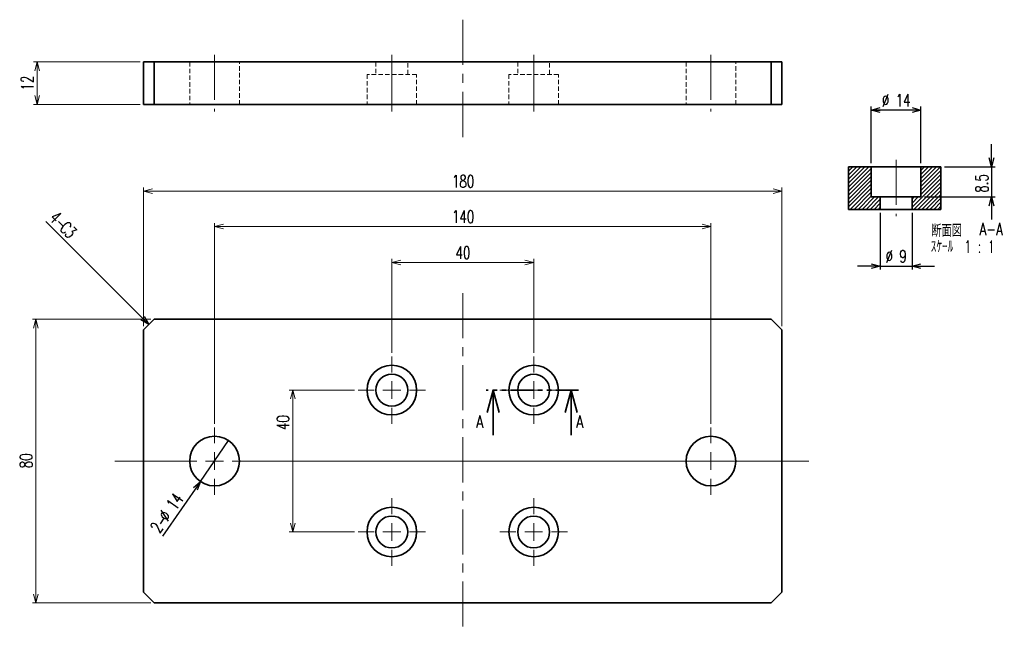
# Model space of a CAD drawing. Header units: millimetres. Extents: x 16 to 294, y 21 to 193.
import ezdxf

# ---------------------------------------------------------------- set-up
doc = ezdxf.new("R2010")
doc.units = ezdxf.units.MM
for name, pattern in [('CENTERX2', [20.32, 12.7, -2.54, 2.54, -2.54]), ('HIDDEN', [1.905, 1.27, -0.635]), ('PHANTOM', [12.7, 6.35, -1.27, 1.27, -1.27, 1.27, -1.27])]:
    doc.linetypes.add(name, pattern=pattern)
doc.layers.add('FORMAT', color=7, linetype='Continuous')
doc.styles.add('SLDTEXTSTYLE0', font='TXT', dxfattribs={"width": 0.7, "bigfont": 'bigfont'})
doc.styles.add('SLDTEXTSTYLE1', font='TXT', dxfattribs={"width": 0.75, "bigfont": 'bigfont'})
doc.styles.add('SLDTEXTSTYLE2', font='TXT', dxfattribs={"width": 0.62, "bigfont": 'bigfont'})
doc.dimstyles.new('SLDDIMSTYLE0', dxfattribs={"dimtxt": 3.5, "dimasz": 2.5, "dimexe": 0, "dimexo": 0.0625, "dimgap": 0.875, "dimtad": 3, "dimdec": 1, "dimrnd": 1e-09, "dimzin": 12, "dimdsep": 46, "dimtxsty": 'SLDTEXTSTYLE0', "dimblk1": 'OPEN30', "dimblk2": 'OPEN30', "dimsah": 1, "dimcen": 0.09, "dimadec": 0, "dimazin": 3, "dimtfac": 1, "dimtdec": 1, "dimtofl": 0, "dimtmove": 0, "dimatfit": 3, "dimldrblk": 'OPEN30', "dimfxl": 1, "dimfrac": 2, "dimtolj": 1, "dimtzin": 12, "dimarcsym": 0})
doc.dimstyles.new('SLDDIMSTYLE1', dxfattribs={"dimtxt": 3.5, "dimasz": 2.5, "dimexe": 0, "dimexo": 0.0625, "dimgap": 0.875, "dimtad": 3, "dimdec": 1, "dimrnd": 1e-09, "dimzin": 12, "dimdsep": 46, "dimtxsty": 'SLDTEXTSTYLE0', "dimblk1": 'NONE', "dimblk2": 'OPEN30', "dimsah": 1, "dimcen": 0, "dimadec": 0, "dimazin": 3, "dimtfac": 1, "dimtdec": 1, "dimtmove": 0, "dimatfit": 3, "dimldrblk": 'NONE', "dimfxl": 1, "dimfrac": 2, "dimtolj": 1, "dimtzin": 12, "dimarcsym": 0})
doc.dimstyles.new('SLDDIMSTYLE2', dxfattribs={"dimtxt": 3.5, "dimasz": 2.5, "dimexe": 0, "dimexo": 0.0625, "dimgap": 0.875, "dimtad": 3, "dimdec": 1, "dimrnd": 1e-09, "dimzin": 12, "dimdsep": 46, "dimtxsty": 'SLDTEXTSTYLE0', "dimblk1": 'OPEN30', "dimblk2": 'OPEN30', "dimsah": 1, "dimcen": 0.09, "dimadec": 0, "dimazin": 3, "dimtfac": 1, "dimtdec": 1, "dimtmove": 0, "dimatfit": 0, "dimldrblk": 'OPEN30', "dimfxl": 1, "dimfrac": 2, "dimtolj": 1, "dimtzin": 12, "dimarcsym": 0})

# ---------------------------------------------------------------- blocks, each defined once
blk = doc.blocks.new('_Open30')
at = {"color": 0, "linetype": 'ByBlock', "lineweight": -2}
for p, q in [((-1, 0.267949), (0, 0)), ((0, 0), (-1, -0.267949)), ((0, 0), (-1, 0))]:
    blk.add_line(p, q, dxfattribs=at)
blk = doc.blocks.new('_D')
at = {"color": 7, "linetype": 'Continuous', "lineweight": 18}
for p, q in [((120.98, 98.63), (120.98, 125.13)), ((160.98, 98.63), (160.98, 125.13)), ((160.98, 124.13), (120.98, 124.13))]:
    blk.add_line(p, q, dxfattribs=at)
at = {"color": 7, "linetype": 'Continuous', "lineweight": 18, "xscale": 2.5, "yscale": 2.5, "rotation": 180}
blk.add_blockref('_Open30', (120.98, 124.13, -6), dxfattribs=at)
at = {"color": 7, "linetype": 'Continuous', "lineweight": 18, "xscale": 2.5, "yscale": 2.5}
blk.add_blockref('_Open30', (160.98, 124.13, -6), dxfattribs=at)
at = {"color": 7, "linetype": 'Continuous', "lineweight": 18, "insert": (138.94, 128.64), "char_height": 3.5, "attachment_point": 1, "style": 'SLDTEXTSTYLE0'}
blk.add_mtext('40', dxfattribs=at)
blk = doc.blocks.new('_D_1')
at = {"color": 7, "linetype": 'Continuous', "lineweight": 18}
for p, q in [((70.98, 78.63), (70.98, 135.25)), ((210.98, 134.25), (70.98, 134.25)), ((210.98, 78.63), (210.98, 135.25))]:
    blk.add_line(p, q, dxfattribs=at)
at = {"color": 7, "linetype": 'Continuous', "lineweight": 18, "xscale": 2.5, "yscale": 2.5, "rotation": 180}
blk.add_blockref('_Open30', (70.98, 134.25, -6), dxfattribs=at)
at = {"color": 7, "linetype": 'Continuous', "lineweight": 18, "xscale": 2.5, "yscale": 2.5}
blk.add_blockref('_Open30', (210.98, 134.25, -6), dxfattribs=at)
at = {"color": 7, "linetype": 'Continuous', "lineweight": 18, "insert": (137.93, 138.76), "char_height": 3.5, "attachment_point": 1, "style": 'SLDTEXTSTYLE0'}
blk.add_mtext('140', dxfattribs=at)
blk = doc.blocks.new('_D_2')
at = {"color": 7, "linetype": 'Continuous', "lineweight": 18}
for p, q in [((50.98, 106.13), (50.98, 145.23)), ((230.98, 106.13), (230.98, 145.23)), ((50.98, 144.23), (230.98, 144.23))]:
    blk.add_line(p, q, dxfattribs=at)
at = {"color": 7, "linetype": 'Continuous', "lineweight": 18, "xscale": 2.5, "yscale": 2.5, "rotation": 180}
blk.add_blockref('_Open30', (50.98, 144.23, -6), dxfattribs=at)
at = {"color": 7, "linetype": 'Continuous', "lineweight": 18, "xscale": 2.5, "yscale": 2.5}
blk.add_blockref('_Open30', (230.98, 144.23, -6), dxfattribs=at)
at = {"color": 7, "linetype": 'Continuous', "lineweight": 18, "insert": (137.93, 148.74), "char_height": 3.5, "attachment_point": 1, "style": 'SLDTEXTSTYLE0'}
blk.add_mtext('180', dxfattribs=at)
blk = doc.blocks.new('_D_3')
at = {"color": 7, "linetype": 'Continuous', "lineweight": 18}
for p, q in [((110.48, 88.13), (92.06, 88.13)), ((93.06, 88.13), (93.06, 48.13)), ((110.48, 48.13), (92.06, 48.13))]:
    blk.add_line(p, q, dxfattribs=at)
at = {"color": 7, "linetype": 'Continuous', "lineweight": 18, "xscale": 2.5, "yscale": 2.5}
for p, rotation in [((93.06, 88.13, -6), 90), ((93.06, 48.13, -6), 270)]:
    blk.add_blockref('_Open30', p, dxfattribs=dict(at, rotation=rotation))
at = {"color": 7, "linetype": 'Continuous', "lineweight": 18, "insert": (88.55, 76.87), "char_height": 3.5, "attachment_point": 1, "rotation": 90, "style": 'SLDTEXTSTYLE0'}
blk.add_mtext('40', dxfattribs=at)
blk = doc.blocks.new('_D_4')
at = {"color": 7, "linetype": 'Continuous', "lineweight": 18}
for p, q in [((52.98, 108.13), (19.61, 108.13)), ((20.61, 108.13), (20.61, 28.13)), ((52.98, 28.13), (19.61, 28.13))]:
    blk.add_line(p, q, dxfattribs=at)
at = {"color": 7, "linetype": 'Continuous', "lineweight": 18, "xscale": 2.5, "yscale": 2.5}
for p, rotation in [((20.61, 108.13, -6), 90), ((20.61, 28.13, -6), 270)]:
    blk.add_blockref('_Open30', p, dxfattribs=dict(at, rotation=rotation))
at = {"color": 7, "linetype": 'Continuous', "lineweight": 18, "insert": (16.1, 66.1), "char_height": 3.5, "attachment_point": 1, "rotation": 90, "style": 'SLDTEXTSTYLE0'}
blk.add_mtext('80', dxfattribs=at)
blk = doc.blocks.new('SW_CHAMFER_DIMENSION_0')
at = {"layer": 'FORMAT', "color": 0}
for p, q in [((1.27, -1.27), (0, 0)), ((29.04, -29.04), (1.27, -1.27))]:
    blk.add_line(p, q, dxfattribs=at)
at = {"layer": 'FORMAT', "color": 0, "xscale": 2.5, "yscale": 2.5, "rotation": 315.004480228}
blk.add_blockref('_Open30', (29.04, -29.04, -6), dxfattribs=at)
at = {"layer": 'FORMAT', "color": 0, "char_height": 3.5, "attachment_point": 1, "rotation": 315, "style": 'SLDTEXTSTYLE0'}
for s, insert in [('4-', (3.19, 3.19)), ('C', (6.07, 0.31)), ('3', (7.51, -1.13))]:
    blk.add_mtext(s, dxfattribs=dict(at, insert=insert))
blk = doc.blocks.new('_D_5')
at = {"layer": 'FORMAT', "color": 7}
for q in [(74.96, 73.89), (56.33, 46.94)]:
    blk.add_line((67, 62.38), q, dxfattribs=at)
at = {"layer": 'FORMAT', "color": 7, "xscale": 2.5, "yscale": 2.5, "rotation": 55.332371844}
blk.add_blockref('_Open30', (67, 62.38, -6), dxfattribs=at)
at = {"layer": 'FORMAT', "color": 7, "char_height": 3.5, "attachment_point": 1, "rotation": 55.3324, "style": 'SLDTEXTSTYLE0'}
for s, insert in [('14', (57.15, 56.03)), ('%%c', (54.95, 52.85)), ('2-', (52.63, 49.5))]:
    blk.add_mtext(s, dxfattribs=dict(at, insert=insert))
blk = doc.blocks.new('_None')
blk = doc.blocks.new('SW_CENTERMARKSYMBOL_0')
at = {"color": 0, "linetype": 'Continuous', "lineweight": 0}
for p, q in [((0, 5), (0, 9.5)), ((-5, 0), (-9.5, 0)), ((0, 0), (-2.5, 0)), ((0, 0), (0, 2.5)), ((0, 0), (0, -2.5)), ((0, 0), (2.5, 0)), ((5, 0), (9.5, 0)), ((0, -5), (0, -9.5))]:
    blk.add_line(p, q, dxfattribs=at)
blk = doc.blocks.new('SW_CENTERMARKSYMBOL_1')
at = {"color": 0, "linetype": 'Continuous', "lineweight": 0}
for p, q in [((0, 5), (0, 9.5)), ((-5, 0), (-9.5, 0)), ((0, 0), (-2.5, 0)), ((0, 0), (0, 2.5)), ((0, 0), (0, -2.5)), ((0, 0), (2.5, 0)), ((5, 0), (9.5, 0)), ((0, -5), (0, -9.5))]:
    blk.add_line(p, q, dxfattribs=at)
blk = doc.blocks.new('SW_CENTERMARKSYMBOL_2')
at = {"color": 0, "linetype": 'Continuous', "lineweight": 0}
for p, q in [((0, 5), (0, 9.5)), ((-5, 0), (-9.5, 0)), ((0, 0), (-2.5, 0)), ((0, 0), (0, 2.5)), ((0, 0), (0, -2.5)), ((0, 0), (2.5, 0)), ((5, 0), (9.5, 0)), ((0, -5), (0, -9.5))]:
    blk.add_line(p, q, dxfattribs=at)
blk = doc.blocks.new('SW_CENTERMARKSYMBOL_3')
at = {"color": 0, "linetype": 'Continuous', "lineweight": 0}
for p, q in [((0, 5), (0, 9.5)), ((-5, 0), (-9.5, 0)), ((0, 0), (-2.5, 0)), ((0, 0), (0, 2.5)), ((0, 0), (0, -2.5)), ((0, 0), (2.5, 0)), ((5, 0), (9.5, 0)), ((0, -5), (0, -9.5))]:
    blk.add_line(p, q, dxfattribs=at)
blk = doc.blocks.new('SW_CENTERMARKSYMBOL_4')
at = {"color": 0, "linetype": 'Continuous', "lineweight": 0}
for p, q in [((0, 5), (0, 9.5)), ((-5, 0), (-28.15, 0)), ((0, 0), (-2.5, 0)), ((0, 0), (0, 2.5)), ((0, 0), (0, -2.5)), ((0, 0), (2.5, 0)), ((5, 0), (167.56, 0)), ((0, -5), (0, -9.5))]:
    blk.add_line(p, q, dxfattribs=at)
blk = doc.blocks.new('SW_CENTERMARKSYMBOL_5')
at = {"color": 0, "linetype": 'Continuous', "lineweight": 0}
for p, q in [((0, 5), (0, 9.5)), ((-5, 0), (-9.5, 0)), ((0, 0), (-2.5, 0)), ((0, 0), (0, 2.5)), ((0, 0), (0, -2.5)), ((0, 0), (2.5, 0)), ((5, 0), (9.5, 0)), ((0, -5), (0, -9.5))]:
    blk.add_line(p, q, dxfattribs=at)
blk = doc.blocks.new('_D_6')
at = {"color": 7, "linetype": 'Continuous', "lineweight": 18}
for p, q in [((49.98, 180.66), (19.94, 180.66)), ((20.94, 180.66), (20.94, 168.66)), ((49.98, 168.66), (19.94, 168.66))]:
    blk.add_line(p, q, dxfattribs=at)
at = {"color": 7, "linetype": 'Continuous', "lineweight": 18, "xscale": 2.5, "yscale": 2.5}
for p, rotation in [((20.94, 180.66), 90), ((20.94, 168.66), 270)]:
    blk.add_blockref('_Open30', p, dxfattribs=dict(at, rotation=rotation))
at = {"color": 7, "linetype": 'Continuous', "lineweight": 18, "insert": (16.42, 172.62), "char_height": 3.5, "attachment_point": 1, "rotation": 90, "style": 'SLDTEXTSTYLE0'}
blk.add_mtext('12', dxfattribs=at)
blk = doc.blocks.new('_D_7')
at = {"layer": 'FORMAT', "color": 7}
for p, q in [((258.67, 138.1), (258.67, 122.1)), ((267.67, 138.1), (267.67, 122.1)), ((258.67, 123.1), (252.32, 123.1)), ((258.67, 123.1), (267.67, 123.1)), ((267.67, 123.1), (274.02, 123.1))]:
    blk.add_line(p, q, dxfattribs=at)
at = {"layer": 'FORMAT', "color": 7, "xscale": 2.5, "yscale": 2.5}
blk.add_blockref('_Open30', (258.67, 123.1, 29.44), dxfattribs=at)
at = {"layer": 'FORMAT', "color": 7, "xscale": 2.5, "yscale": 2.5, "rotation": 180}
blk.add_blockref('_Open30', (267.67, 123.1, 29.44), dxfattribs=at)
at = {"layer": 'FORMAT', "color": 7, "char_height": 3.5, "attachment_point": 1, "style": 'SLDTEXTSTYLE0'}
for s, insert in [('%%c', (260.22, 127.61)), ('9', (264.09, 127.61))]:
    blk.add_mtext(s, dxfattribs=dict(at, insert=insert))
blk = doc.blocks.new('_D_8')
at = {"layer": 'FORMAT', "color": 7}
for p, q in [((256.17, 152.1), (256.17, 168.1)), ((270.17, 167.1), (256.17, 167.1)), ((270.17, 152.1), (270.17, 168.1))]:
    blk.add_line(p, q, dxfattribs=at)
at = {"layer": 'FORMAT', "color": 7, "xscale": 2.5, "yscale": 2.5, "rotation": 180}
blk.add_blockref('_Open30', (256.17, 167.1, 29.44), dxfattribs=at)
at = {"layer": 'FORMAT', "color": 7, "xscale": 2.5, "yscale": 2.5}
blk.add_blockref('_Open30', (270.17, 167.1, 29.44), dxfattribs=at)
at = {"layer": 'FORMAT', "color": 7, "char_height": 3.5, "attachment_point": 1, "style": 'SLDTEXTSTYLE0'}
for s, insert in [('%%c', (259.2, 171.61)), ('14', (263.07, 171.61))]:
    blk.add_mtext(s, dxfattribs=dict(at, insert=insert))
blk = doc.blocks.new('_D_9')
at = {"layer": 'FORMAT', "color": 7}
for p, q in [((290.11, 151.1), (290.11, 157.45)), ((276.79, 151.1), (291.11, 151.1)), ((290.11, 151.1), (290.11, 142.6)), ((271.17, 142.6), (291.11, 142.6)), ((290.11, 142.6), (290.11, 136.25))]:
    blk.add_line(p, q, dxfattribs=at)
at = {"layer": 'FORMAT', "color": 7, "xscale": 2.5, "yscale": 2.5}
for p, rotation in [((290.11, 151.1, 29.44), 270), ((290.11, 142.6, 29.44), 90)]:
    blk.add_blockref('_Open30', p, dxfattribs=dict(at, rotation=rotation))
at = {"layer": 'FORMAT', "color": 7, "insert": (285.6, 143.8), "char_height": 3.5, "attachment_point": 1, "rotation": 90, "style": 'SLDTEXTSTYLE0'}
blk.add_mtext('8.5', dxfattribs=at)
blk = doc.blocks.new('SW_NOTE_0')
at = {"layer": 'FORMAT', "color": 0, "char_height": 3.5, "attachment_point": 2}
for s, insert, style in [('断面図', (7.05, 4.51), 'SLDTEXTSTYLE1'), ('A-A', (19.6, 4.96), 'SLDTEXTSTYLE0'), ('ｽｹｰﾙ', (5.75, 0.01), 'SLDTEXTSTYLE0'), ('1 : 1', (16.32, 0.01), 'SLDTEXTSTYLE2')]:
    blk.add_mtext(s, dxfattribs=dict(at, insert=insert, style=style))

msp = doc.modelspace()

# ---------------------------------------------------------------- hatches: boundary and pattern name
at = {"linetype": 'Continuous', "lineweight": 18}
h = msp.add_hatch(dxfattribs=at)
h.set_pattern_fill('ANSI31', scale=0.25, style=0)
h.paths.add_polyline_path([(256.17, 142.6), (256.17, 151.1), (249.77, 151.1), (249.77, 139.1), (258.67, 139.1), (258.67, 142.6)], flags=0)
h = msp.add_hatch(dxfattribs=at)
h.set_pattern_fill('ANSI31', scale=0.25, style=0)
h.paths.add_polyline_path([(275.79, 139.1), (275.79, 151.1), (270.17, 151.1), (270.17, 142.6), (267.67, 142.6), (267.67, 139.1)], flags=0)

# ---------------------------------------------------------------- linework, layer by layer
at = {"color": 7, "linetype": 'CENTERX2', "lineweight": 18}
for p, q in [((140.98, 159.49), (140.98, 192.57)), ((70.98, 182.66), (70.98, 166.66)), ((120.98, 182.66), (120.98, 177.16)), ((160.98, 182.66), (160.98, 177.16)), ((210.98, 182.66), (210.98, 166.66)), ((120.98, 177.16), (120.98, 166.66)), ((160.98, 177.16), (160.98, 166.66)), ((140.98, 115.46), (140.98, 20.98))]:
    msp.add_line(p, q, dxfattribs=at)
at = {"color": 7, "linetype": 'Continuous', "lineweight": 35}
for p, q in [((50.98, 168.66), (50.98, 180.66)), ((53.98, 180.66), (50.98, 180.66)), ((53.98, 168.66), (53.98, 180.66)), ((227.98, 180.66), (53.98, 180.66)), ((227.98, 168.66), (227.98, 180.66)), ((230.98, 180.66), (227.98, 180.66)), ((230.98, 168.66), (230.98, 180.66)), ((53.98, 168.66), (50.98, 168.66)), ((227.98, 168.66), (53.98, 168.66)), ((230.98, 168.66), (227.98, 168.66)), ((249.77, 151.1), (249.77, 139.1)), ((256.17, 151.1), (249.77, 151.1)), ((256.17, 151.1), (256.17, 142.6)), ((270.17, 151.1), (256.17, 151.1)), ((270.17, 142.6), (270.17, 151.1)), ((275.79, 151.1), (270.17, 151.1)), ((275.79, 151.1), (275.79, 139.1)), ((256.17, 142.6), (258.67, 142.6)), ((258.67, 142.6), (258.67, 139.1)), ((267.67, 142.6), (258.67, 142.6)), ((267.67, 139.1), (267.67, 142.6)), ((267.67, 142.6), (270.17, 142.6)), ((258.67, 139.1), (249.77, 139.1)), ((267.67, 139.1), (258.67, 139.1)), ((275.79, 139.1), (267.67, 139.1)), ((53.98, 108.13), (50.98, 105.13)), ((227.98, 108.13), (53.98, 108.13)), ((230.98, 105.13), (227.98, 108.13)), ((50.98, 105.13), (50.98, 31.13)), ((230.98, 31.13), (230.98, 105.13)), ((149.58, 75.43), (149.58, 88.13)), ((171.59, 75.43), (171.59, 88.13)), ((50.98, 31.13), (53.98, 28.13)), ((227.98, 28.13), (230.98, 31.13)), ((53.98, 28.13), (227.98, 28.13))]:
    msp.add_line(p, q, dxfattribs=at)
at = {"color": 7, "linetype": 'HIDDEN', "lineweight": 18}
for p, q in [((63.98, 180.66), (63.98, 168.66)), ((77.98, 168.66), (77.98, 180.66)), ((116.48, 180.66), (116.48, 177.16)), ((125.48, 177.16), (125.48, 180.66)), ((156.48, 180.66), (156.48, 177.16)), ((165.48, 177.16), (165.48, 180.66)), ((203.98, 180.66), (203.98, 168.66)), ((217.98, 168.66), (217.98, 180.66)), ((127.98, 177.16), (113.98, 177.16)), ((113.98, 177.16), (113.98, 168.66)), ((127.98, 168.66), (127.98, 177.16)), ((167.98, 177.16), (153.98, 177.16)), ((153.98, 177.16), (153.98, 168.66)), ((167.98, 168.66), (167.98, 177.16))]:
    msp.add_line(p, q, dxfattribs=at)
at = {"color": 7, "linetype": 'PHANTOM', "lineweight": 35}
msp.add_line((173.59, 88.13), (147.58, 88.13), dxfattribs=at)
at = {"color": 7, "linetype": 'Continuous', "lineweight": 35}
for centre, radius in [((120.98, 88.13), 7), ((160.98, 88.13), 7), ((120.98, 88.13), 4.5), ((160.98, 88.13), 4.5), ((70.98, 68.13), 7), ((210.98, 68.13), 7), ((120.98, 48.13), 7), ((160.98, 48.13), 7), ((120.98, 48.13), 4.5), ((160.98, 48.13), 4.5)]:
    msp.add_circle(centre, radius, dxfattribs=at)
at = {"layer": 'FORMAT', "color": 7, "linetype": 'CENTERX2', "lineweight": 18}
msp.add_line((263.17, 153.1), (263.17, 137.17), dxfattribs=at)

# ---------------------------------------------------------------- block references
at = {"color": 7, "linetype": 'Continuous', "lineweight": 0}
for name, p in [('SW_CENTERMARKSYMBOL_3', (120.98, 88.13)), ('SW_CENTERMARKSYMBOL_0', (160.98, 88.13)), ('SW_CENTERMARKSYMBOL_4', (70.98, 68.13)), ('SW_CENTERMARKSYMBOL_5', (210.98, 68.13)), ('SW_CENTERMARKSYMBOL_2', (120.98, 48.13)), ('SW_CENTERMARKSYMBOL_1', (160.98, 48.13))]:
    msp.add_blockref(name, p, dxfattribs=at)
at = {"color": 7, "linetype": 'Continuous', "lineweight": 35, "xscale": 6.35, "yscale": 6.35, "rotation": 90}
for p in [(149.58, 88.13), (171.59, 88.13)]:
    msp.add_blockref('_Open30', p, dxfattribs=at)
at = {"layer": 'FORMAT'}
for name, p in [('SW_CHAMFER_DIMENSION_0', (23.44, 135.67)), ('SW_NOTE_0', (270.39, 130.34))]:
    msp.add_blockref(name, p, dxfattribs=at)

# ---------------------------------------------------------------- texts
at = {"color": 7, "linetype": 'Continuous', "char_height": 3.5, "attachment_point": 1, "style": 'SLDTEXTSTYLE1'}
for insert in [(144.75, 80.99), (172.97, 80.99)]:
    msp.add_mtext('A', dxfattribs=dict(at, insert=insert))

# ---------------------------------------------------------------- dimensions: what is measured, and where the dimension line sits
at = {"color": 7, "linetype": 'Continuous', "lineweight": 18}
for base, p1, p2, picture, middle in [((20.94, 168.66), (50.98, 180.66), (50.98, 168.66), '_D_6', (20.94, 174.66)), ((20.61, 28.13), (53.98, 108.13), (53.98, 28.13), '_D_4', (20.61, 68.13)), ((93.06, 48.13), (111.48, 88.13), (111.48, 48.13), '_D_3', (93.06, 78.91))]:
    dim = msp.add_linear_dim(base=base, p1=p1, p2=p2, angle=90, dimstyle='SLDDIMSTYLE0', dxfattribs=at)
    dim.commit()
    dim.dimension.update_dxf_attribs({"geometry": picture, "text_midpoint": middle, "dimtype": 160})
for base, p1, p2, picture, middle in [((230.98, 144.23), (50.98, 105.13), (230.98, 105.13), '_D_2', (140.98, 144.23)), ((70.98, 134.25), (210.98, 77.63), (70.98, 77.63), '_D_1', (140.98, 134.25)), ((120.98, 124.13), (160.98, 97.63), (120.98, 97.63), '_D', (140.98, 124.13))]:
    dim = msp.add_linear_dim(base=base, p1=p1, p2=p2, dimstyle='SLDDIMSTYLE0', dxfattribs=at)
    dim.commit()
    dim.dimension.update_dxf_attribs({"geometry": picture, "text_midpoint": middle, "dimtype": 160})
at = {"layer": 'FORMAT', "color": 7}
for base, p1, p2, dimstyle, picture, middle in [((256.17, 167.1), (270.17, 151.1), (256.17, 151.1), 'SLDDIMSTYLE0', '_D_8', (263.17, 167.1)), ((267.67, 123.1), (258.67, 139.1), (267.67, 139.1), 'SLDDIMSTYLE2', '_D_7', (263.17, 123.1))]:
    dim = msp.add_linear_dim(base=base, p1=p1, p2=p2, text='%%c<>', dimstyle=dimstyle, dxfattribs=at)
    dim.commit()
    dim.dimension.update_dxf_attribs({"geometry": picture, "text_midpoint": middle, "dimtype": 160})
dim = msp.add_linear_dim(base=(290.11, 142.6), p1=(275.79, 151.1), p2=(270.17, 142.6), angle=90, dimstyle='SLDDIMSTYLE2', dxfattribs=at)
dim.commit()
dim.dimension.update_dxf_attribs({"geometry": '_D_9', "text_midpoint": (290.11, 146.85), "dimtype": 160})
dim = msp.add_diameter_dim_2p(p1=(74.96, 73.89), p2=(67, 62.38), text='2-<>', dimstyle='SLDDIMSTYLE1', dxfattribs=at)
dim.commit()
dim.dimension.update_dxf_attribs({"geometry": '_D_5', "text_midpoint": (59.65, 51.75), "dimtype": 163})

doc.saveas('drawing.dxf')
